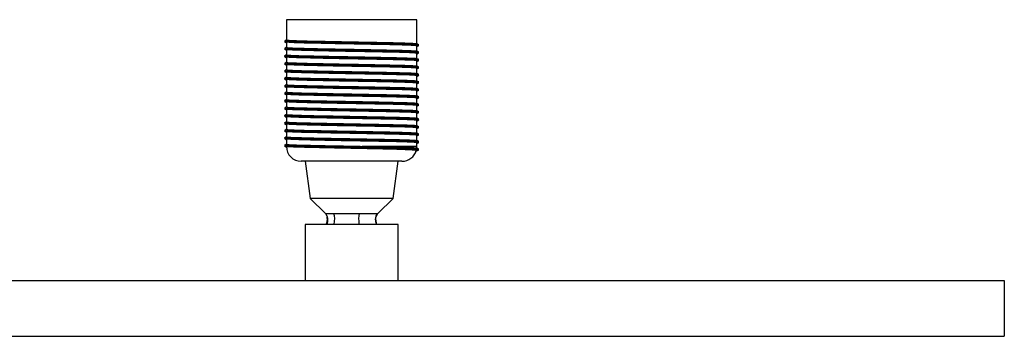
# Paper-space layout '_Frontal' of a CAD drawing. Header units: millimetres. Extents: x -650 to 350, y -8 to 78.
# Tile 3 of 3: x 86 to 350, y -8 to 78. Entities that reach past the tile are written whole.
import ezdxf

# ---------------------------------------------------------------- set-up
doc = ezdxf.new("R2010")
doc.units = ezdxf.units.MM

psp = doc.layouts.new('_Frontal')

# ---------------------------------------------------------------- linework, layer by layer
at = {"color": 7, "linetype": 'Continuous', "lineweight": 25}
for p, q in [((157.5, 77.5), (157.5, 72.05)), ((192.5, 77.5), (157.5, 77.5)), ((192.5, 71.06), (192.5, 77.5)), ((157.15, 71.67), (157.01, 71.59)), ((157.07, 71.57), (157.39, 71.53)), ((157.5, 71.47), (157.5, 70.05)), ((157.15, 69.67), (157.01, 69.59)), ((157.07, 69.57), (157.39, 69.53)), ((157.5, 69.47), (157.5, 68.05)), ((192.5, 69.06), (192.5, 70.47)), ((192.99, 70.59), (192.85, 70.67)), ((192.99, 68.59), (192.85, 68.67)), ((157.15, 67.67), (157.01, 67.59)), ((157.07, 67.57), (157.39, 67.53)), ((157.5, 67.47), (157.5, 66.05)), ((192.5, 67.06), (192.5, 68.47)), ((192.5, 65.06), (192.5, 66.47)), ((192.99, 66.59), (192.85, 66.67)), ((157.15, 65.67), (157.01, 65.59)), ((157.15, 63.67), (157.01, 63.59)), ((157.07, 65.57), (157.39, 65.53)), ((157.07, 63.57), (157.39, 63.53)), ((157.5, 65.47), (157.5, 64.05)), ((157.5, 63.47), (157.5, 62.05)), ((192.5, 63.06), (192.5, 64.47)), ((192.99, 64.59), (192.85, 64.67)), ((157.15, 61.67), (157.01, 61.59)), ((157.07, 61.57), (157.39, 61.53)), ((157.5, 61.47), (157.5, 60.05)), ((192.5, 61.06), (192.5, 62.47)), ((192.99, 62.59), (192.85, 62.67)), ((157.15, 59.67), (157.01, 59.59)), ((157.07, 59.57), (157.39, 59.53)), ((157.5, 59.47), (157.5, 58.05)), ((192.5, 59.06), (192.5, 60.47)), ((192.5, 57.06), (192.5, 58.47)), ((192.99, 60.59), (192.85, 60.67)), ((192.99, 58.59), (192.85, 58.67)), ((157.15, 57.67), (157.01, 57.59)), ((157.15, 55.67), (157.01, 55.59)), ((157.07, 57.57), (157.39, 57.53)), ((157.07, 55.57), (157.39, 55.53)), ((157.5, 57.47), (157.5, 56.05)), ((157.5, 55.47), (157.5, 54.05)), ((192.5, 55.06), (192.5, 56.47)), ((192.99, 56.59), (192.85, 56.67)), ((157.15, 53.67), (157.01, 53.59)), ((157.07, 53.57), (157.39, 53.53)), ((157.5, 53.47), (157.5, 52.05)), ((192.5, 53.06), (192.5, 54.47)), ((192.99, 54.59), (192.85, 54.67)), ((157.15, 51.67), (157.01, 51.59)), ((157.07, 51.57), (157.39, 51.53)), ((157.5, 51.47), (157.5, 50.05)), ((192.5, 51.06), (192.5, 52.47)), ((192.5, 49.06), (192.5, 50.47)), ((192.99, 52.59), (192.85, 52.67)), ((192.99, 50.59), (192.85, 50.67)), ((157.15, 49.67), (157.01, 49.59)), ((157.15, 47.67), (157.01, 47.59)), ((157.07, 49.57), (157.39, 49.53)), ((157.07, 47.57), (157.39, 47.53)), ((157.5, 49.47), (157.5, 48.05)), ((192.5, 47.06), (192.5, 48.47)), ((192.99, 48.59), (192.85, 48.67)), ((157.15, 45.67), (157.01, 45.59)), ((157.07, 45.57), (157.39, 45.53)), ((157.5, 47.47), (157.5, 46.05)), ((157.5, 45.47), (157.5, 44.05)), ((192.5, 45.06), (192.5, 46.47)), ((192.99, 46.59), (192.85, 46.67)), ((157.15, 43.67), (157.01, 43.59)), ((157.07, 43.57), (157.39, 43.53)), ((192.5, 43.5), (192.5, 44.47)), ((192.99, 44.59), (192.85, 44.67)), ((192.99, 42.59), (192.85, 42.67)), ((192.25, 42.19), (192.31, 42.18)), ((188.5, 39.5), (161.5, 39.5)), ((162.5, 39.5), (163.87, 29.5)), ((186.13, 29.5), (187.5, 39.5)), ((163.87, 29.5), (168, 25.5)), ((186.13, 29.5), (163.87, 29.5)), ((182, 25.5), (186.13, 29.5)), ((167.99, 25.52), (168.45, 24.56)), ((168.09, 25.5), (168.05, 25.5)), ((181.55, 24.56), (182.01, 25.52)), ((181.83, 25.5), (181.91, 25.5)), ((181.98, 25.5), (181.93, 25.5)), ((162.5, 22.5), (162.5, 7.5)), ((187.5, 22.5), (162.5, 22.5)), ((187.5, 7.5), (187.5, 22.5)), ((-650, 7.5), (350, 7.5)), ((350, 7.5), (350, -7.5)), ((-650, -7.5), (350, -7.5))]:
    psp.add_line(p, q, dxfattribs=at)
at = {"color": 8, "linetype": 'Continuous', "lineweight": 25}
psp.add_line((192.5, 43.5), (177.83, 43.5), dxfattribs=at)
at = {"color": 7, "linetype": 'Continuous', "lineweight": 25}
for centre, start, end in [((161.5, 43.5), 180.2772, 270), ((188.5, 43.5), 270, 343.6444), ((188.5, 43.5), 353.6742, 0)]:
    psp.add_arc(centre, 4, start, end, dxfattribs=at)
for points, knots in [([(157.13, 71.77), (157.08, 71.77), (156.85, 71.73), (157.67, 71.67), (159.57, 71.58), (162.63, 71.5), (166.5, 71.42), (170.96, 71.33), (175.69, 71.25), (180.37, 71.17), (184.69, 71.09), (188.36, 71), (191.07, 70.92), (192.69, 70.84), (192.82, 70.79), (192.87, 70.77)], [0, 0, 0, 0, 0.02237, 0.105091, 0.188862, 0.272061, 0.355261, 0.439032, 0.521753, 0.605639, 0.68852, 0.772061, 0.855603, 0.938484, 1, 1, 1, 1]), ([(157.5, 72.06), (157.43, 72.02), (157.27, 71.92), (157.1, 71.83), (157.01, 71.77)], [0, 0, 0, 0, 0.428658, 1, 1, 1, 1]), ([(157.01, 71.75), (157.12, 71.69), (157.29, 71.59), (157.46, 71.49), (157.51, 71.46)], [0, 0, 0, 0, 0.68734, 1, 1, 1, 1]), ([(157.01, 71.57), (157.12, 71.51), (157.29, 71.41), (157.45, 71.32), (157.5, 71.29)], [0, 0, 0, 0, 0.706776, 1, 1, 1, 1]), ([(157.58, 72.05), (157.55, 72.05), (157.36, 72.01), (158.16, 71.96), (160, 71.87), (162.98, 71.79), (166.74, 71.71), (171.07, 71.62), (175.68, 71.54), (180.23, 71.45), (184.43, 71.37), (187.99, 71.29), (190.63, 71.21), (192.2, 71.13), (192.32, 71.08), (192.37, 71.06)], [0, 0, 0, 0, 0.012539, 0.096109, 0.180741, 0.264796, 0.34885, 0.433482, 0.517053, 0.601801, 0.685533, 0.769933, 0.854333, 0.938066, 1, 1, 1, 1]), ([(192.42, 70.47), (192.37, 70.5), (192.25, 70.55), (190.63, 70.63), (187.98, 70.71), (184.42, 70.8), (180.22, 70.88), (175.67, 70.96), (171.06, 71.04), (166.73, 71.13), (162.97, 71.21), (160, 71.3), (158.13, 71.38), (157.48, 71.43), (157.51, 71.46), (157.52, 71.46)], [0, 0, 0, 0, 0.072385, 0.156104, 0.24049, 0.324876, 0.408594, 0.493329, 0.576886, 0.661504, 0.745545, 0.829585, 0.914203, 0.99776, 1, 1, 1, 1]), ([(157.13, 69.77), (157.08, 69.77), (156.85, 69.73), (157.67, 69.67), (159.57, 69.58), (162.63, 69.5), (166.5, 69.42), (170.96, 69.33), (175.69, 69.25), (180.37, 69.17), (184.69, 69.09), (188.36, 69), (191.07, 68.92), (192.69, 68.84), (192.82, 68.79), (192.87, 68.77)], [0, 0, 0, 0, 0.0223701, 0.1050906, 0.1888619, 0.2720614, 0.3552609, 0.4390321, 0.5217526, 0.6056392, 0.6885198, 0.7720614, 0.855603, 0.9384836, 1, 1, 1, 1]), ([(157.5, 70.06), (157.43, 70.02), (157.27, 69.92), (157.1, 69.83), (157.01, 69.77)], [0, 0, 0, 0, 0.428658, 1, 1, 1, 1]), ([(157.01, 69.75), (157.12, 69.69), (157.29, 69.59), (157.46, 69.49), (157.51, 69.46)], [0, 0, 0, 0, 0.68734, 1, 1, 1, 1]), ([(157.01, 69.57), (157.12, 69.51), (157.29, 69.41), (157.45, 69.32), (157.5, 69.29)], [0, 0, 0, 0, 0.706776, 1, 1, 1, 1]), ([(157.58, 70.05), (157.55, 70.05), (157.36, 70.01), (158.16, 69.96), (160, 69.87), (162.98, 69.79), (166.74, 69.71), (171.07, 69.62), (175.68, 69.54), (180.23, 69.45), (184.43, 69.37), (187.99, 69.29), (190.63, 69.21), (192.2, 69.13), (192.32, 69.08), (192.37, 69.06)], [0, 0, 0, 0, 0.012539, 0.096109, 0.180741, 0.264796, 0.34885, 0.433482, 0.517053, 0.601801, 0.685533, 0.769933, 0.854333, 0.938066, 1, 1, 1, 1]), ([(192.42, 68.47), (192.37, 68.5), (192.25, 68.55), (190.63, 68.63), (187.98, 68.71), (184.42, 68.8), (180.22, 68.88), (175.67, 68.96), (171.06, 69.04), (166.73, 69.13), (162.97, 69.21), (160, 69.3), (158.13, 69.38), (157.48, 69.43), (157.51, 69.46), (157.52, 69.46)], [0, 0, 0, 0, 0.072385, 0.156104, 0.24049, 0.324876, 0.408594, 0.493329, 0.576886, 0.661504, 0.745545, 0.829585, 0.914203, 0.99776, 1, 1, 1, 1]), ([(192.99, 70.77), (192.9, 70.83), (192.71, 70.93), (192.52, 71.04), (192.43, 71.1)], [0, 0, 0, 0, 0.500005, 1, 1, 1, 1]), ([(192.99, 68.77), (192.9, 68.83), (192.71, 68.93), (192.52, 69.04), (192.43, 69.1)], [0, 0, 0, 0, 0.500005, 1, 1, 1, 1]), ([(192.5, 70.47), (192.55, 70.5), (192.71, 70.59), (192.88, 70.69), (192.99, 70.75)], [0, 0, 0, 0, 0.293276, 1, 1, 1, 1]), ([(192.5, 70.29), (192.55, 70.32), (192.71, 70.41), (192.87, 70.5), (192.99, 70.57)], [0, 0, 0, 0, 0.284693, 1, 1, 1, 1]), ([(192.5, 68.47), (192.55, 68.5), (192.71, 68.59), (192.88, 68.69), (192.99, 68.75)], [0, 0, 0, 0, 0.293276, 1, 1, 1, 1]), ([(157.13, 67.77), (157.08, 67.77), (156.85, 67.73), (157.67, 67.67), (159.57, 67.58), (162.63, 67.5), (166.5, 67.42), (170.96, 67.33), (175.69, 67.25), (180.37, 67.17), (184.69, 67.09), (188.36, 67), (191.07, 66.92), (192.69, 66.84), (192.82, 66.79), (192.87, 66.77)], [0, 0, 0, 0, 0.0223701, 0.1050906, 0.1888619, 0.2720614, 0.3552609, 0.4390321, 0.5217526, 0.6056392, 0.6885198, 0.7720614, 0.855603, 0.9384836, 1, 1, 1, 1]), ([(157.5, 68.06), (157.43, 68.02), (157.27, 67.92), (157.1, 67.83), (157.01, 67.77)], [0, 0, 0, 0, 0.428658, 1, 1, 1, 1]), ([(157.01, 67.75), (157.12, 67.69), (157.29, 67.59), (157.46, 67.49), (157.51, 67.46)], [0, 0, 0, 0, 0.68734, 1, 1, 1, 1]), ([(157.01, 67.57), (157.12, 67.51), (157.29, 67.41), (157.45, 67.32), (157.5, 67.29)], [0, 0, 0, 0, 0.706776, 1, 1, 1, 1]), ([(157.5, 66.06), (157.43, 66.02), (157.27, 65.92), (157.1, 65.83), (157.01, 65.77)], [0, 0, 0, 0, 0.428658, 1, 1, 1, 1]), ([(157.58, 68.05), (157.55, 68.05), (157.36, 68.01), (158.16, 67.96), (160, 67.87), (162.98, 67.79), (166.74, 67.71), (171.07, 67.62), (175.68, 67.54), (180.23, 67.45), (184.43, 67.37), (187.99, 67.29), (190.63, 67.21), (192.2, 67.13), (192.32, 67.08), (192.37, 67.06)], [0, 0, 0, 0, 0.012539, 0.096109, 0.180741, 0.264796, 0.34885, 0.433482, 0.517053, 0.601801, 0.685533, 0.769933, 0.854333, 0.938066, 1, 1, 1, 1]), ([(157.58, 66.05), (157.55, 66.05), (157.36, 66.01), (158.16, 65.96), (160, 65.87), (162.98, 65.79), (166.74, 65.71), (171.07, 65.62), (175.68, 65.54), (180.23, 65.45), (184.43, 65.37), (187.99, 65.29), (190.63, 65.21), (192.2, 65.13), (192.32, 65.08), (192.37, 65.06)], [0, 0, 0, 0, 0.012539, 0.096109, 0.180741, 0.264796, 0.34885, 0.433482, 0.517053, 0.601801, 0.685533, 0.769933, 0.854333, 0.938066, 1, 1, 1, 1]), ([(192.42, 66.47), (192.37, 66.5), (192.25, 66.55), (190.63, 66.63), (187.98, 66.71), (184.42, 66.8), (180.22, 66.88), (175.67, 66.96), (171.06, 67.04), (166.73, 67.13), (162.97, 67.21), (160, 67.3), (158.13, 67.38), (157.48, 67.43), (157.51, 67.46), (157.52, 67.46)], [0, 0, 0, 0, 0.072385, 0.156104, 0.24049, 0.324876, 0.408594, 0.493329, 0.576886, 0.661504, 0.745545, 0.829585, 0.914203, 0.99776, 1, 1, 1, 1]), ([(192.99, 66.77), (192.9, 66.83), (192.71, 66.93), (192.52, 67.04), (192.43, 67.1)], [0, 0, 0, 0, 0.500005, 1, 1, 1, 1]), ([(192.5, 68.29), (192.55, 68.32), (192.71, 68.41), (192.87, 68.5), (192.99, 68.57)], [0, 0, 0, 0, 0.284693, 1, 1, 1, 1]), ([(192.5, 66.47), (192.55, 66.5), (192.71, 66.59), (192.88, 66.69), (192.99, 66.75)], [0, 0, 0, 0, 0.293276, 1, 1, 1, 1]), ([(192.5, 66.29), (192.55, 66.32), (192.71, 66.41), (192.87, 66.5), (192.99, 66.57)], [0, 0, 0, 0, 0.284693, 1, 1, 1, 1]), ([(157.13, 65.77), (157.08, 65.77), (156.85, 65.73), (157.67, 65.67), (159.57, 65.58), (162.63, 65.5), (166.5, 65.42), (170.96, 65.33), (175.69, 65.25), (180.37, 65.17), (184.69, 65.09), (188.36, 65), (191.07, 64.92), (192.69, 64.84), (192.82, 64.79), (192.87, 64.77)], [0, 0, 0, 0, 0.0223701, 0.1050906, 0.1888619, 0.2720614, 0.3552609, 0.4390321, 0.5217526, 0.6056392, 0.6885198, 0.7720614, 0.855603, 0.9384836, 1, 1, 1, 1]), ([(157.13, 63.77), (157.08, 63.77), (156.85, 63.73), (157.67, 63.67), (159.57, 63.58), (162.63, 63.5), (166.5, 63.42), (170.96, 63.33), (175.69, 63.25), (180.37, 63.17), (184.69, 63.09), (188.36, 63), (191.07, 62.92), (192.69, 62.84), (192.82, 62.79), (192.87, 62.77)], [0, 0, 0, 0, 0.02237, 0.105091, 0.188862, 0.272061, 0.355261, 0.439032, 0.521753, 0.605639, 0.68852, 0.772061, 0.855603, 0.938484, 1, 1, 1, 1]), ([(157.01, 65.75), (157.12, 65.69), (157.29, 65.59), (157.46, 65.49), (157.51, 65.46)], [0, 0, 0, 0, 0.68734, 1, 1, 1, 1]), ([(157.01, 65.57), (157.12, 65.51), (157.29, 65.41), (157.45, 65.32), (157.5, 65.29)], [0, 0, 0, 0, 0.706776, 1, 1, 1, 1]), ([(157.5, 64.06), (157.43, 64.02), (157.27, 63.92), (157.1, 63.83), (157.01, 63.77)], [0, 0, 0, 0, 0.428658, 1, 1, 1, 1]), ([(157.01, 63.75), (157.12, 63.69), (157.29, 63.59), (157.46, 63.49), (157.51, 63.46)], [0, 0, 0, 0, 0.68734, 1, 1, 1, 1]), ([(157.01, 63.57), (157.12, 63.51), (157.29, 63.41), (157.45, 63.32), (157.5, 63.29)], [0, 0, 0, 0, 0.706776, 1, 1, 1, 1]), ([(157.58, 64.05), (157.55, 64.05), (157.36, 64.01), (158.16, 63.96), (160, 63.87), (162.98, 63.79), (166.74, 63.71), (171.07, 63.62), (175.68, 63.54), (180.23, 63.45), (184.43, 63.37), (187.99, 63.29), (190.63, 63.21), (192.2, 63.13), (192.32, 63.08), (192.37, 63.06)], [0, 0, 0, 0, 0.012539, 0.096109, 0.180741, 0.264796, 0.34885, 0.433482, 0.517053, 0.601801, 0.685533, 0.769933, 0.854333, 0.938066, 1, 1, 1, 1]), ([(192.42, 64.47), (192.37, 64.5), (192.25, 64.55), (190.63, 64.63), (187.98, 64.71), (184.42, 64.8), (180.22, 64.88), (175.67, 64.96), (171.06, 65.04), (166.73, 65.13), (162.97, 65.21), (160, 65.3), (158.13, 65.38), (157.48, 65.43), (157.51, 65.46), (157.52, 65.46)], [0, 0, 0, 0, 0.072385, 0.156104, 0.24049, 0.324876, 0.408594, 0.493329, 0.576886, 0.661504, 0.745545, 0.829585, 0.914203, 0.99776, 1, 1, 1, 1]), ([(192.42, 62.47), (192.37, 62.5), (192.25, 62.55), (190.63, 62.63), (187.98, 62.71), (184.42, 62.8), (180.22, 62.88), (175.67, 62.96), (171.06, 63.04), (166.73, 63.13), (162.97, 63.21), (160, 63.3), (158.13, 63.38), (157.48, 63.43), (157.51, 63.46), (157.52, 63.46)], [0, 0, 0, 0, 0.072385, 0.156104, 0.24049, 0.324876, 0.408594, 0.493329, 0.576886, 0.661504, 0.745545, 0.829585, 0.914203, 0.99776, 1, 1, 1, 1]), ([(192.99, 64.77), (192.9, 64.83), (192.71, 64.93), (192.52, 65.04), (192.43, 65.1)], [0, 0, 0, 0, 0.500005, 1, 1, 1, 1]), ([(192.5, 64.47), (192.55, 64.5), (192.71, 64.59), (192.88, 64.69), (192.99, 64.75)], [0, 0, 0, 0, 0.293276, 1, 1, 1, 1]), ([(192.5, 64.29), (192.55, 64.32), (192.71, 64.41), (192.87, 64.5), (192.99, 64.57)], [0, 0, 0, 0, 0.284693, 1, 1, 1, 1]), ([(157.13, 61.77), (157.08, 61.77), (156.85, 61.73), (157.67, 61.67), (159.57, 61.58), (162.63, 61.5), (166.5, 61.42), (170.96, 61.33), (175.69, 61.25), (180.37, 61.17), (184.69, 61.09), (188.36, 61), (191.07, 60.92), (192.69, 60.84), (192.82, 60.79), (192.87, 60.77)], [0, 0, 0, 0, 0.02237, 0.105091, 0.188862, 0.272061, 0.355261, 0.439032, 0.521753, 0.605639, 0.68852, 0.772061, 0.855603, 0.938484, 1, 1, 1, 1]), ([(157.5, 62.06), (157.43, 62.02), (157.27, 61.92), (157.1, 61.83), (157.01, 61.77)], [0, 0, 0, 0, 0.428658, 1, 1, 1, 1]), ([(157.01, 61.75), (157.12, 61.69), (157.29, 61.59), (157.46, 61.49), (157.51, 61.46)], [0, 0, 0, 0, 0.68734, 1, 1, 1, 1]), ([(157.01, 61.57), (157.12, 61.51), (157.29, 61.41), (157.45, 61.32), (157.5, 61.29)], [0, 0, 0, 0, 0.7067759, 1, 1, 1, 1]), ([(157.58, 62.05), (157.55, 62.05), (157.36, 62.01), (158.16, 61.96), (160, 61.87), (162.98, 61.79), (166.74, 61.71), (171.07, 61.62), (175.68, 61.54), (180.23, 61.45), (184.43, 61.37), (187.99, 61.29), (190.63, 61.21), (192.2, 61.13), (192.32, 61.08), (192.37, 61.06)], [0, 0, 0, 0, 0.012539, 0.096109, 0.180741, 0.264796, 0.34885, 0.433482, 0.517053, 0.601801, 0.685533, 0.769933, 0.854333, 0.938066, 1, 1, 1, 1]), ([(192.42, 60.47), (192.37, 60.5), (192.25, 60.55), (190.63, 60.63), (187.98, 60.71), (184.42, 60.8), (180.22, 60.88), (175.67, 60.96), (171.06, 61.04), (166.73, 61.13), (162.97, 61.21), (160, 61.3), (158.13, 61.38), (157.48, 61.43), (157.51, 61.46), (157.52, 61.46)], [0, 0, 0, 0, 0.072385, 0.156104, 0.24049, 0.324876, 0.408594, 0.493329, 0.576886, 0.661504, 0.745545, 0.829585, 0.914203, 0.99776, 1, 1, 1, 1]), ([(192.99, 62.77), (192.9, 62.83), (192.71, 62.93), (192.52, 63.04), (192.43, 63.1)], [0, 0, 0, 0, 0.500005, 1, 1, 1, 1]), ([(192.99, 60.77), (192.9, 60.83), (192.71, 60.93), (192.52, 61.04), (192.43, 61.1)], [0, 0, 0, 0, 0.500005, 1, 1, 1, 1]), ([(192.5, 62.47), (192.55, 62.5), (192.71, 62.59), (192.88, 62.69), (192.99, 62.75)], [0, 0, 0, 0, 0.293276, 1, 1, 1, 1]), ([(192.5, 62.29), (192.55, 62.32), (192.71, 62.41), (192.87, 62.5), (192.99, 62.57)], [0, 0, 0, 0, 0.284693, 1, 1, 1, 1]), ([(192.5, 60.47), (192.55, 60.5), (192.71, 60.59), (192.88, 60.69), (192.99, 60.75)], [0, 0, 0, 0, 0.293276, 1, 1, 1, 1]), ([(157.13, 59.77), (157.08, 59.77), (156.85, 59.73), (157.67, 59.67), (159.57, 59.58), (162.63, 59.5), (166.5, 59.42), (170.96, 59.33), (175.69, 59.25), (180.37, 59.17), (184.69, 59.09), (188.36, 59), (191.07, 58.92), (192.69, 58.84), (192.82, 58.79), (192.87, 58.77)], [0, 0, 0, 0, 0.02237, 0.105091, 0.188862, 0.272061, 0.355261, 0.439032, 0.521753, 0.605639, 0.68852, 0.772061, 0.855603, 0.938484, 1, 1, 1, 1]), ([(157.5, 60.06), (157.43, 60.02), (157.27, 59.92), (157.1, 59.83), (157.01, 59.77)], [0, 0, 0, 0, 0.428658, 1, 1, 1, 1]), ([(157.01, 59.75), (157.12, 59.69), (157.29, 59.59), (157.46, 59.49), (157.51, 59.46)], [0, 0, 0, 0, 0.68734, 1, 1, 1, 1]), ([(157.01, 59.57), (157.12, 59.51), (157.29, 59.41), (157.45, 59.32), (157.5, 59.29)], [0, 0, 0, 0, 0.706776, 1, 1, 1, 1]), ([(157.58, 60.05), (157.55, 60.05), (157.36, 60.01), (158.16, 59.96), (160, 59.87), (162.98, 59.79), (166.74, 59.71), (171.07, 59.62), (175.68, 59.54), (180.23, 59.45), (184.43, 59.37), (187.99, 59.29), (190.63, 59.21), (192.2, 59.13), (192.32, 59.08), (192.37, 59.06)], [0, 0, 0, 0, 0.012539, 0.096109, 0.180741, 0.264796, 0.34885, 0.433482, 0.517053, 0.601801, 0.685533, 0.769933, 0.854333, 0.938066, 1, 1, 1, 1]), ([(192.42, 58.47), (192.37, 58.5), (192.25, 58.55), (190.63, 58.63), (187.98, 58.71), (184.42, 58.8), (180.22, 58.88), (175.67, 58.96), (171.06, 59.04), (166.73, 59.13), (162.97, 59.21), (160, 59.3), (158.13, 59.38), (157.48, 59.43), (157.51, 59.46), (157.52, 59.46)], [0, 0, 0, 0, 0.072385, 0.156104, 0.24049, 0.324876, 0.408594, 0.493329, 0.576886, 0.661504, 0.745545, 0.829585, 0.914203, 0.99776, 1, 1, 1, 1]), ([(192.99, 58.77), (192.9, 58.83), (192.71, 58.93), (192.52, 59.04), (192.43, 59.1)], [0, 0, 0, 0, 0.500005, 1, 1, 1, 1]), ([(192.5, 60.29), (192.55, 60.32), (192.71, 60.41), (192.87, 60.5), (192.99, 60.57)], [0, 0, 0, 0, 0.284693, 1, 1, 1, 1]), ([(192.5, 58.47), (192.55, 58.5), (192.71, 58.59), (192.88, 58.69), (192.99, 58.75)], [0, 0, 0, 0, 0.293276, 1, 1, 1, 1]), ([(192.5, 58.29), (192.55, 58.32), (192.71, 58.41), (192.87, 58.5), (192.99, 58.57)], [0, 0, 0, 0, 0.284693, 1, 1, 1, 1]), ([(157.13, 57.77), (157.08, 57.77), (156.85, 57.73), (157.67, 57.67), (159.57, 57.58), (162.63, 57.5), (166.5, 57.42), (170.96, 57.33), (175.69, 57.25), (180.37, 57.17), (184.69, 57.09), (188.36, 57), (191.07, 56.92), (192.69, 56.84), (192.82, 56.79), (192.87, 56.77)], [0, 0, 0, 0, 0.02237, 0.105091, 0.188862, 0.272061, 0.355261, 0.439032, 0.521753, 0.605639, 0.68852, 0.772061, 0.855603, 0.938484, 1, 1, 1, 1]), ([(157.13, 55.77), (157.08, 55.77), (156.85, 55.73), (157.67, 55.67), (159.57, 55.58), (162.63, 55.5), (166.5, 55.42), (170.96, 55.33), (175.69, 55.25), (180.37, 55.17), (184.69, 55.09), (188.36, 55), (191.07, 54.92), (192.69, 54.84), (192.82, 54.79), (192.87, 54.77)], [0, 0, 0, 0, 0.02237, 0.105091, 0.188862, 0.272061, 0.355261, 0.439032, 0.521753, 0.605639, 0.68852, 0.772061, 0.855603, 0.938484, 1, 1, 1, 1]), ([(157.5, 58.06), (157.43, 58.02), (157.27, 57.92), (157.1, 57.83), (157.01, 57.77)], [0, 0, 0, 0, 0.428658, 1, 1, 1, 1]), ([(157.01, 57.75), (157.12, 57.69), (157.29, 57.59), (157.46, 57.49), (157.51, 57.46)], [0, 0, 0, 0, 0.68734, 1, 1, 1, 1]), ([(157.01, 57.57), (157.12, 57.51), (157.29, 57.41), (157.45, 57.32), (157.5, 57.29)], [0, 0, 0, 0, 0.706776, 1, 1, 1, 1]), ([(157.5, 56.06), (157.43, 56.02), (157.27, 55.92), (157.1, 55.83), (157.01, 55.77)], [0, 0, 0, 0, 0.428658, 1, 1, 1, 1]), ([(157.01, 55.75), (157.12, 55.69), (157.29, 55.59), (157.46, 55.49), (157.51, 55.46)], [0, 0, 0, 0, 0.68734, 1, 1, 1, 1]), ([(157.01, 55.57), (157.12, 55.51), (157.29, 55.41), (157.45, 55.32), (157.5, 55.29)], [0, 0, 0, 0, 0.706776, 1, 1, 1, 1]), ([(157.58, 58.05), (157.55, 58.05), (157.36, 58.01), (158.16, 57.96), (160, 57.87), (162.98, 57.79), (166.74, 57.71), (171.07, 57.62), (175.68, 57.54), (180.23, 57.45), (184.43, 57.37), (187.99, 57.29), (190.63, 57.21), (192.2, 57.13), (192.32, 57.08), (192.37, 57.06)], [0, 0, 0, 0, 0.012539, 0.096109, 0.180741, 0.264796, 0.34885, 0.433482, 0.517053, 0.601801, 0.685533, 0.769933, 0.854333, 0.938066, 1, 1, 1, 1]), ([(157.58, 56.05), (157.55, 56.05), (157.36, 56.01), (158.16, 55.96), (160, 55.87), (162.98, 55.79), (166.74, 55.71), (171.07, 55.62), (175.68, 55.54), (180.23, 55.45), (184.43, 55.37), (187.99, 55.29), (190.63, 55.21), (192.2, 55.13), (192.32, 55.08), (192.37, 55.06)], [0, 0, 0, 0, 0.012539, 0.096109, 0.180741, 0.264796, 0.34885, 0.433482, 0.517053, 0.601801, 0.685533, 0.769933, 0.854333, 0.938066, 1, 1, 1, 1]), ([(192.42, 56.47), (192.37, 56.5), (192.25, 56.55), (190.63, 56.63), (187.98, 56.71), (184.42, 56.8), (180.22, 56.88), (175.67, 56.96), (171.06, 57.04), (166.73, 57.13), (162.97, 57.21), (160, 57.3), (158.13, 57.38), (157.48, 57.43), (157.51, 57.46), (157.52, 57.46)], [0, 0, 0, 0, 0.072385, 0.156104, 0.24049, 0.324876, 0.408594, 0.493329, 0.576886, 0.661504, 0.745545, 0.829585, 0.914203, 0.99776, 1, 1, 1, 1]), ([(192.42, 54.47), (192.37, 54.5), (192.25, 54.55), (190.63, 54.63), (187.98, 54.71), (184.42, 54.8), (180.22, 54.88), (175.67, 54.96), (171.06, 55.04), (166.73, 55.13), (162.97, 55.21), (160, 55.3), (158.13, 55.38), (157.48, 55.43), (157.51, 55.46), (157.52, 55.46)], [0, 0, 0, 0, 0.072385, 0.156104, 0.24049, 0.324876, 0.408594, 0.493329, 0.576886, 0.661504, 0.745545, 0.829585, 0.914203, 0.99776, 1, 1, 1, 1]), ([(192.99, 56.77), (192.9, 56.83), (192.71, 56.93), (192.52, 57.04), (192.43, 57.1)], [0, 0, 0, 0, 0.500005, 1, 1, 1, 1]), ([(192.5, 56.47), (192.55, 56.5), (192.71, 56.59), (192.88, 56.69), (192.99, 56.75)], [0, 0, 0, 0, 0.293276, 1, 1, 1, 1]), ([(192.5, 56.29), (192.55, 56.32), (192.71, 56.41), (192.87, 56.5), (192.99, 56.57)], [0, 0, 0, 0, 0.284693, 1, 1, 1, 1]), ([(157.13, 53.77), (157.08, 53.77), (156.85, 53.73), (157.67, 53.67), (159.57, 53.58), (162.63, 53.5), (166.5, 53.42), (170.96, 53.33), (175.69, 53.25), (180.37, 53.17), (184.69, 53.09), (188.36, 53), (191.07, 52.92), (192.69, 52.84), (192.82, 52.79), (192.87, 52.77)], [0, 0, 0, 0, 0.02237, 0.105091, 0.188862, 0.272061, 0.355261, 0.439032, 0.521753, 0.605639, 0.68852, 0.772061, 0.855603, 0.938484, 1, 1, 1, 1]), ([(157.5, 54.06), (157.43, 54.02), (157.27, 53.92), (157.1, 53.83), (157.01, 53.77)], [0, 0, 0, 0, 0.428658, 1, 1, 1, 1]), ([(157.01, 53.75), (157.12, 53.69), (157.29, 53.59), (157.46, 53.49), (157.51, 53.46)], [0, 0, 0, 0, 0.68734, 1, 1, 1, 1]), ([(157.01, 53.57), (157.12, 53.51), (157.29, 53.41), (157.45, 53.32), (157.5, 53.29)], [0, 0, 0, 0, 0.706776, 1, 1, 1, 1]), ([(157.58, 54.05), (157.55, 54.05), (157.36, 54.01), (158.16, 53.96), (160, 53.87), (162.98, 53.79), (166.74, 53.71), (171.07, 53.62), (175.68, 53.54), (180.23, 53.45), (184.43, 53.37), (187.99, 53.29), (190.63, 53.21), (192.2, 53.13), (192.32, 53.08), (192.37, 53.06)], [0, 0, 0, 0, 0.012539, 0.096109, 0.180741, 0.264796, 0.34885, 0.433482, 0.517053, 0.601801, 0.685533, 0.769933, 0.854333, 0.938066, 1, 1, 1, 1]), ([(192.42, 52.47), (192.37, 52.5), (192.25, 52.55), (190.63, 52.63), (187.98, 52.71), (184.42, 52.8), (180.22, 52.88), (175.67, 52.96), (171.06, 53.04), (166.73, 53.13), (162.97, 53.21), (160, 53.3), (158.13, 53.38), (157.48, 53.43), (157.51, 53.46), (157.52, 53.46)], [0, 0, 0, 0, 0.072385, 0.156104, 0.24049, 0.324876, 0.408594, 0.493329, 0.576886, 0.661504, 0.745545, 0.829585, 0.914203, 0.99776, 1, 1, 1, 1]), ([(192.99, 54.77), (192.9, 54.83), (192.71, 54.93), (192.52, 55.04), (192.43, 55.1)], [0, 0, 0, 0, 0.500005, 1, 1, 1, 1]), ([(192.99, 52.77), (192.9, 52.83), (192.71, 52.93), (192.52, 53.04), (192.43, 53.1)], [0, 0, 0, 0, 0.500005, 1, 1, 1, 1]), ([(192.5, 54.47), (192.55, 54.5), (192.71, 54.59), (192.88, 54.69), (192.99, 54.75)], [0, 0, 0, 0, 0.293276, 1, 1, 1, 1]), ([(192.5, 54.29), (192.55, 54.32), (192.71, 54.41), (192.87, 54.5), (192.99, 54.57)], [0, 0, 0, 0, 0.284693, 1, 1, 1, 1]), ([(157.13, 51.77), (157.08, 51.77), (156.85, 51.73), (157.67, 51.67), (159.57, 51.58), (162.63, 51.5), (166.5, 51.42), (170.96, 51.33), (175.69, 51.25), (180.37, 51.17), (184.69, 51.09), (188.36, 51), (191.07, 50.92), (192.69, 50.84), (192.82, 50.79), (192.87, 50.77)], [0, 0, 0, 0, 0.02237, 0.105091, 0.188862, 0.272061, 0.355261, 0.439032, 0.521753, 0.605639, 0.68852, 0.772061, 0.855603, 0.938484, 1, 1, 1, 1]), ([(157.5, 52.06), (157.43, 52.02), (157.27, 51.92), (157.1, 51.83), (157.01, 51.77)], [0, 0, 0, 0, 0.428658, 1, 1, 1, 1]), ([(157.01, 51.75), (157.12, 51.69), (157.29, 51.59), (157.46, 51.49), (157.51, 51.46)], [0, 0, 0, 0, 0.68734, 1, 1, 1, 1]), ([(157.01, 51.57), (157.12, 51.51), (157.29, 51.41), (157.45, 51.32), (157.5, 51.29)], [0, 0, 0, 0, 0.706776, 1, 1, 1, 1]), ([(157.58, 52.05), (157.55, 52.05), (157.36, 52.01), (158.16, 51.96), (160, 51.87), (162.98, 51.79), (166.74, 51.71), (171.07, 51.62), (175.68, 51.54), (180.23, 51.45), (184.43, 51.37), (187.99, 51.29), (190.63, 51.21), (192.2, 51.13), (192.32, 51.08), (192.37, 51.06)], [0, 0, 0, 0, 0.0125386, 0.0961091, 0.1807412, 0.2647956, 0.34885, 0.4334821, 0.5170526, 0.6018011, 0.6855333, 0.7699334, 0.8543335, 0.9380657, 1, 1, 1, 1]), ([(192.42, 50.47), (192.37, 50.5), (192.25, 50.55), (190.63, 50.63), (187.98, 50.71), (184.42, 50.8), (180.22, 50.88), (175.67, 50.96), (171.06, 51.04), (166.73, 51.13), (162.97, 51.21), (160, 51.3), (158.13, 51.38), (157.48, 51.43), (157.51, 51.46), (157.52, 51.46)], [0, 0, 0, 0, 0.072385, 0.156104, 0.24049, 0.324876, 0.408594, 0.493329, 0.576886, 0.661504, 0.745545, 0.829585, 0.914203, 0.99776, 1, 1, 1, 1]), ([(192.99, 50.77), (192.9, 50.83), (192.71, 50.93), (192.52, 51.04), (192.43, 51.1)], [0, 0, 0, 0, 0.500005, 1, 1, 1, 1]), ([(192.5, 52.47), (192.55, 52.5), (192.71, 52.59), (192.88, 52.69), (192.99, 52.75)], [0, 0, 0, 0, 0.293276, 1, 1, 1, 1]), ([(192.5, 52.29), (192.55, 52.32), (192.71, 52.41), (192.87, 52.5), (192.99, 52.57)], [0, 0, 0, 0, 0.284693, 1, 1, 1, 1]), ([(192.5, 50.47), (192.55, 50.5), (192.71, 50.59), (192.88, 50.69), (192.99, 50.75)], [0, 0, 0, 0, 0.293276, 1, 1, 1, 1]), ([(192.5, 50.29), (192.55, 50.32), (192.71, 50.41), (192.87, 50.5), (192.99, 50.57)], [0, 0, 0, 0, 0.284693, 1, 1, 1, 1]), ([(157.13, 49.77), (157.08, 49.77), (156.85, 49.73), (157.67, 49.67), (159.57, 49.58), (162.63, 49.5), (166.5, 49.42), (170.96, 49.33), (175.69, 49.25), (180.37, 49.17), (184.69, 49.09), (188.36, 49), (191.07, 48.92), (192.69, 48.84), (192.82, 48.79), (192.87, 48.77)], [0, 0, 0, 0, 0.02237, 0.105091, 0.188862, 0.272061, 0.355261, 0.439032, 0.521753, 0.605639, 0.68852, 0.772061, 0.855603, 0.938484, 1, 1, 1, 1]), ([(157.13, 47.77), (157.08, 47.77), (156.85, 47.73), (157.67, 47.67), (159.57, 47.58), (162.63, 47.5), (166.5, 47.42), (170.96, 47.33), (175.69, 47.25), (180.37, 47.17), (184.69, 47.09), (188.36, 47), (191.07, 46.92), (192.69, 46.84), (192.82, 46.79), (192.87, 46.77)], [0, 0, 0, 0, 0.0223701, 0.1050906, 0.1888619, 0.2720614, 0.3552609, 0.4390321, 0.5217526, 0.6056392, 0.6885198, 0.7720614, 0.855603, 0.9384836, 1, 1, 1, 1]), ([(157.5, 50.06), (157.43, 50.02), (157.27, 49.92), (157.1, 49.83), (157.01, 49.77)], [0, 0, 0, 0, 0.428658, 1, 1, 1, 1]), ([(157.01, 49.75), (157.12, 49.69), (157.29, 49.59), (157.46, 49.49), (157.51, 49.46)], [0, 0, 0, 0, 0.68734, 1, 1, 1, 1]), ([(157.01, 49.57), (157.12, 49.51), (157.29, 49.41), (157.45, 49.32), (157.5, 49.29)], [0, 0, 0, 0, 0.706776, 1, 1, 1, 1]), ([(157.5, 48.06), (157.43, 48.02), (157.27, 47.92), (157.1, 47.83), (157.01, 47.77)], [0, 0, 0, 0, 0.428658, 1, 1, 1, 1]), ([(157.01, 47.75), (157.12, 47.69), (157.29, 47.59), (157.46, 47.49), (157.51, 47.46)], [0, 0, 0, 0, 0.68734, 1, 1, 1, 1]), ([(157.01, 47.57), (157.12, 47.51), (157.29, 47.41), (157.45, 47.32), (157.5, 47.29)], [0, 0, 0, 0, 0.7067759, 1, 1, 1, 1]), ([(157.58, 50.05), (157.55, 50.05), (157.36, 50.01), (158.16, 49.96), (160, 49.87), (162.98, 49.79), (166.74, 49.71), (171.07, 49.62), (175.68, 49.54), (180.23, 49.45), (184.43, 49.37), (187.99, 49.29), (190.63, 49.21), (192.2, 49.13), (192.32, 49.08), (192.37, 49.06)], [0, 0, 0, 0, 0.012539, 0.096109, 0.180741, 0.264796, 0.34885, 0.433482, 0.517053, 0.601801, 0.685533, 0.769933, 0.854333, 0.938066, 1, 1, 1, 1]), ([(157.58, 48.05), (157.55, 48.05), (157.36, 48.01), (158.16, 47.96), (160, 47.87), (162.98, 47.79), (166.74, 47.71), (171.07, 47.62), (175.68, 47.54), (180.23, 47.45), (184.43, 47.37), (187.99, 47.29), (190.63, 47.21), (192.2, 47.13), (192.32, 47.08), (192.37, 47.06)], [0, 0, 0, 0, 0.0125386, 0.0961091, 0.1807412, 0.2647956, 0.34885, 0.4334821, 0.5170526, 0.6018011, 0.6855333, 0.7699334, 0.8543335, 0.9380657, 1, 1, 1, 1]), ([(192.42, 48.47), (192.37, 48.5), (192.25, 48.55), (190.63, 48.63), (187.98, 48.71), (184.42, 48.8), (180.22, 48.88), (175.67, 48.96), (171.06, 49.04), (166.73, 49.13), (162.97, 49.21), (160, 49.3), (158.13, 49.38), (157.48, 49.43), (157.51, 49.46), (157.52, 49.46)], [0, 0, 0, 0, 0.0723852, 0.1561036, 0.2404898, 0.324876, 0.4085945, 0.4933291, 0.5768858, 0.661504, 0.7455446, 0.8295851, 0.9142033, 0.99776, 1, 1, 1, 1]), ([(192.99, 48.77), (192.9, 48.83), (192.71, 48.93), (192.52, 49.04), (192.43, 49.1)], [0, 0, 0, 0, 0.500005, 1, 1, 1, 1]), ([(192.5, 48.47), (192.55, 48.5), (192.71, 48.59), (192.88, 48.69), (192.99, 48.75)], [0, 0, 0, 0, 0.293276, 1, 1, 1, 1]), ([(192.5, 48.29), (192.55, 48.32), (192.71, 48.41), (192.87, 48.5), (192.99, 48.57)], [0, 0, 0, 0, 0.284693, 1, 1, 1, 1]), ([(157.13, 45.77), (157.08, 45.77), (156.85, 45.73), (157.67, 45.67), (159.57, 45.58), (162.63, 45.5), (166.5, 45.42), (170.96, 45.33), (175.69, 45.25), (180.37, 45.17), (184.69, 45.09), (188.36, 45), (191.07, 44.92), (192.69, 44.84), (192.82, 44.79), (192.87, 44.77)], [0, 0, 0, 0, 0.02237, 0.105091, 0.188862, 0.272061, 0.355261, 0.439032, 0.521753, 0.605639, 0.68852, 0.772061, 0.855603, 0.938484, 1, 1, 1, 1]), ([(157.5, 46.06), (157.43, 46.02), (157.27, 45.92), (157.1, 45.83), (157.01, 45.77)], [0, 0, 0, 0, 0.428658, 1, 1, 1, 1]), ([(157.01, 45.75), (157.12, 45.69), (157.29, 45.59), (157.46, 45.49), (157.51, 45.46)], [0, 0, 0, 0, 0.68734, 1, 1, 1, 1]), ([(157.01, 45.57), (157.12, 45.51), (157.29, 45.41), (157.45, 45.32), (157.5, 45.29)], [0, 0, 0, 0, 0.706776, 1, 1, 1, 1]), ([(157.58, 46.05), (157.55, 46.05), (157.36, 46.01), (158.16, 45.96), (160, 45.87), (162.98, 45.79), (166.74, 45.71), (171.07, 45.62), (175.68, 45.54), (180.23, 45.45), (184.43, 45.37), (187.99, 45.29), (190.63, 45.21), (192.2, 45.13), (192.32, 45.08), (192.37, 45.06)], [0, 0, 0, 0, 0.0125386, 0.0961091, 0.1807412, 0.2647956, 0.34885, 0.4334821, 0.5170526, 0.6018011, 0.6855333, 0.7699334, 0.8543335, 0.9380657, 1, 1, 1, 1]), ([(192.42, 46.47), (192.37, 46.5), (192.25, 46.55), (190.63, 46.63), (187.98, 46.71), (184.42, 46.8), (180.22, 46.88), (175.67, 46.96), (171.06, 47.04), (166.73, 47.13), (162.97, 47.21), (160, 47.3), (158.13, 47.38), (157.48, 47.43), (157.51, 47.46), (157.52, 47.46)], [0, 0, 0, 0, 0.072385, 0.156104, 0.24049, 0.324876, 0.408594, 0.493329, 0.576886, 0.661504, 0.745545, 0.829585, 0.914203, 0.99776, 1, 1, 1, 1]), ([(192.42, 44.47), (192.37, 44.5), (192.25, 44.55), (190.63, 44.63), (187.98, 44.71), (184.42, 44.8), (180.22, 44.88), (175.67, 44.96), (171.06, 45.04), (166.73, 45.13), (162.97, 45.21), (160, 45.3), (158.13, 45.38), (157.48, 45.43), (157.51, 45.46), (157.52, 45.46)], [0, 0, 0, 0, 0.072385, 0.156104, 0.24049, 0.324876, 0.408594, 0.493329, 0.576886, 0.661504, 0.745545, 0.829585, 0.914203, 0.99776, 1, 1, 1, 1]), ([(192.99, 46.77), (192.9, 46.83), (192.71, 46.93), (192.52, 47.04), (192.43, 47.1)], [0, 0, 0, 0, 0.500005, 1, 1, 1, 1]), ([(192.99, 44.77), (192.9, 44.83), (192.71, 44.93), (192.52, 45.04), (192.43, 45.1)], [0, 0, 0, 0, 0.500005, 1, 1, 1, 1]), ([(192.5, 46.47), (192.55, 46.5), (192.71, 46.59), (192.88, 46.69), (192.99, 46.75)], [0, 0, 0, 0, 0.2932762, 1, 1, 1, 1]), ([(192.5, 46.29), (192.55, 46.32), (192.71, 46.41), (192.87, 46.5), (192.99, 46.57)], [0, 0, 0, 0, 0.284693, 1, 1, 1, 1]), ([(157.13, 43.77), (157.08, 43.77), (156.85, 43.73), (157.67, 43.67), (159.57, 43.58), (162.63, 43.5), (166.5, 43.42), (170.96, 43.33), (175.69, 43.25), (180.37, 43.17), (184.69, 43.09), (188.36, 43), (191.07, 42.92), (192.69, 42.84), (192.82, 42.79), (192.87, 42.77)], [0, 0, 0, 0, 0.0223701, 0.1050906, 0.1888619, 0.2720614, 0.3552609, 0.4390321, 0.5217526, 0.6056392, 0.6885198, 0.7720614, 0.855603, 0.9384836, 1, 1, 1, 1]), ([(157.5, 44.06), (157.43, 44.02), (157.27, 43.92), (157.1, 43.83), (157.01, 43.77)], [0, 0, 0, 0, 0.428658, 1, 1, 1, 1]), ([(157.01, 43.75), (157.12, 43.69), (157.36, 43.55), (157.59, 43.42), (157.7, 43.35)], [0, 0, 0, 0, 0.500006, 1, 1, 1, 1]), ([(157.01, 43.57), (157.12, 43.51), (157.3, 43.4), (157.48, 43.3), (157.55, 43.26)], [0, 0, 0, 0, 0.644218, 1, 1, 1, 1]), ([(157.58, 44.05), (157.55, 44.05), (157.36, 44.01), (158.16, 43.96), (160, 43.87), (162.98, 43.79), (166.74, 43.71), (171.07, 43.62), (174.88, 43.56), (177.1, 43.51), (177.83, 43.5)], [0, 0, 0, 0, 0.022494, 0.172418, 0.324247, 0.475039, 0.625831, 0.777659, 0.927583, 1, 1, 1, 1]), ([(192.3, 42.38), (192.29, 42.4), (192.27, 42.44), (191.66, 42.5), (190.58, 42.56), (189.05, 42.62), (187.12, 42.68), (184.76, 42.75), (182.08, 42.81), (179.19, 42.87), (176.29, 42.93), (173.33, 42.99), (170.44, 43.04), (167.65, 43.1), (165.09, 43.16), (162.78, 43.21), (160.85, 43.27), (159.29, 43.32), (158.21, 43.38), (157.61, 43.42), (157.58, 43.45), (157.57, 43.46)], [0, 0, 0, 0, 0.042213, 0.096788, 0.149833, 0.204409, 0.257581, 0.31229, 0.372538, 0.425921, 0.480852, 0.534236, 0.589166, 0.642598, 0.697577, 0.751057, 0.806087, 0.859604, 0.914672, 0.968209, 1, 1, 1, 1]), ([(177.83, 43.5), (178.38, 43.49), (179.87, 43.46), (182.25, 43.42), (184.83, 43.37), (187.14, 43.31), (189.09, 43.26), (190.66, 43.21), (191.75, 43.16), (192.36, 43.11), (192.4, 43.08), (192.41, 43.07)], [0, 0, 0, 0, 0.069285, 0.189974, 0.314163, 0.434853, 0.559044, 0.679701, 0.803857, 0.924489, 1, 1, 1, 1]), ([(192.29, 42.17), (192.41, 42.24), (192.64, 42.37), (192.87, 42.5), (192.99, 42.57)], [0, 0, 0, 0, 0.4999957, 1, 1, 1, 1]), ([(192.3, 42.35), (192.41, 42.42), (192.64, 42.55), (192.88, 42.69), (192.99, 42.75)], [0, 0, 0, 0, 0.499994, 1, 1, 1, 1]), ([(192.99, 42.77), (192.9, 42.83), (192.71, 42.93), (192.52, 43.04), (192.43, 43.1)], [0, 0, 0, 0, 0.500005, 1, 1, 1, 1]), ([(192.5, 44.47), (192.55, 44.5), (192.71, 44.59), (192.88, 44.69), (192.99, 44.75)], [0, 0, 0, 0, 0.293276, 1, 1, 1, 1]), ([(192.5, 44.29), (192.55, 44.32), (192.71, 44.41), (192.87, 44.5), (192.99, 44.57)], [0, 0, 0, 0, 0.284693, 1, 1, 1, 1]), ([(168.24, 22.5), (168.33, 22.82), (168.48, 23.42), (168.54, 24.12), (168.45, 24.46), (168.43, 24.53)], [0, 0, 0, 0, 0.4853992, 0.8973919, 1, 1, 1, 1]), ([(168.45, 24.49), (168.49, 24.32), (168.66, 23.66), (168.46, 22.99), (168.31, 22.5)], [0, 0, 0, 0, 0.259382, 1, 1, 1, 1]), ([(168.79, 25.5), (168.83, 25.5), (168.92, 25.5), (169.05, 25.5), (169.2, 25.5), (169.35, 25.5), (169.51, 25.5), (169.68, 25.5), (169.86, 25.5), (170.05, 25.5), (170.18, 25.5), (170.24, 25.5)], [0, 0, 0, 0, 0.111108, 0.222219, 0.333331, 0.444443, 0.555557, 0.666669, 0.777781, 0.888892, 1, 1, 1, 1]), ([(170.24, 25.5), (170.3, 25.5), (170.42, 25.5), (170.6, 25.5), (170.79, 25.5), (170.99, 25.5), (171.26, 25.5), (171.67, 25.5), (172.04, 25.5), (172.25, 25.5)], [0, 0, 0, 0, 0.099939, 0.199878, 0.299818, 0.399759, 0.499702, 0.712648, 1, 1, 1, 1]), ([(174.7, 25.5), (174.78, 25.5), (174.96, 25.5), (175.23, 25.5), (175.5, 25.5), (175.76, 25.5), (176.03, 25.5), (176.29, 25.5), (176.55, 25.5), (176.81, 25.5), (176.98, 25.5), (177.07, 25.5)], [0, 0, 0, 0, 0.111108, 0.222219, 0.333331, 0.444443, 0.555557, 0.666669, 0.777781, 0.888892, 1, 1, 1, 1]), ([(177.07, 25.5), (177.14, 25.5), (177.3, 25.5), (177.52, 25.5), (177.74, 25.5), (177.96, 25.5), (178.26, 25.5), (178.68, 25.5), (179.01, 25.5), (179.2, 25.5)], [0, 0, 0, 0, 0.099939, 0.199878, 0.299818, 0.399759, 0.499702, 0.712648, 1, 1, 1, 1]), ([(180.9, 25.5), (180.95, 25.5), (181.05, 25.5), (181.18, 25.5), (181.3, 25.5), (181.41, 25.5), (181.51, 25.5), (181.61, 25.5), (181.69, 25.5), (181.76, 25.5), (181.8, 25.5), (181.83, 25.5)], [0, 0, 0, 0, 0.111108, 0.222219, 0.333331, 0.444443, 0.555557, 0.666669, 0.777781, 0.888892, 1, 1, 1, 1]), ([(181.69, 22.5), (181.61, 22.82), (181.47, 23.42), (181.39, 24.1), (181.48, 24.42), (181.49, 24.46)], [0, 0, 0, 0, 0.502525, 0.929053, 1, 1, 1, 1])]:
    psp.add_open_spline(points, degree=3, knots=knots, dxfattribs=at)
for points in [[(168.05, 25.5), (168.15, 25.5), (168.4, 25.5), (168.79, 25.5)], [(170.29, 22.5), (170.56, 23.75), (170.49, 24.66), (170.24, 25.5)], [(172.25, 25.5), (173.02, 25.5), (173.85, 25.5), (174.7, 25.5)], [(177.05, 22.5), (176.93, 23.75), (176.96, 24.66), (177.07, 25.5)], [(179.2, 25.5), (179.87, 25.5), (180.45, 25.5), (180.9, 25.5)], [(181.76, 22.5), (181.37, 23.75), (181.46, 24.66), (181.83, 25.5)]]:
    psp.add_open_spline(points, degree=3, dxfattribs=at)

doc.saveas('drawing.dxf')
